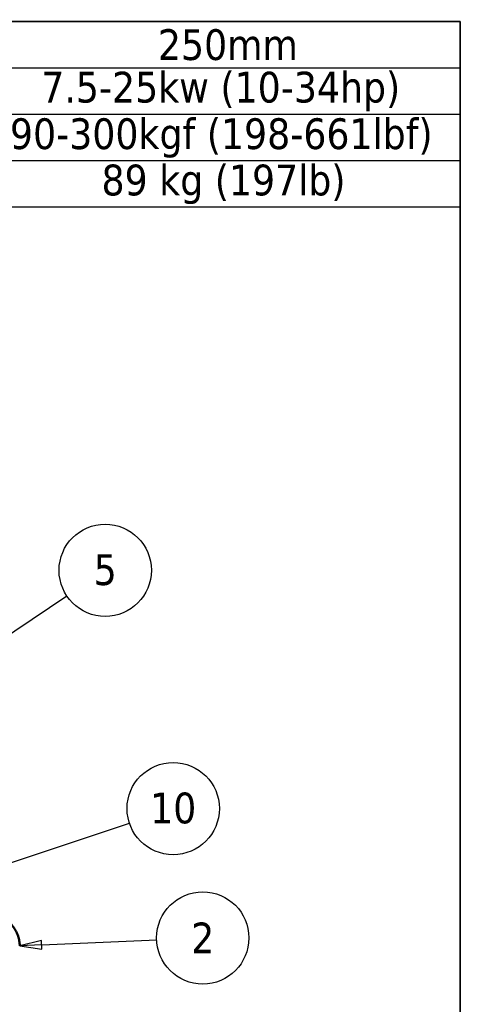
# Model space of a CAD drawing. Header units: millimetres. Extents: x 40 to 4804, y -323 to 2338.
# Tile 36 of 36: x 2919 to 3320, y 1441 to 2338. Entities that reach past the tile are written whole.
import ezdxf

# ---------------------------------------------------------------- set-up
doc = ezdxf.new("R2010")
doc.units = ezdxf.units.MM
doc.header["$LTSCALE"] = 8
for name, color, linetype, lineweight in [('Border (ISO)', 7, 'Continuous', 70), ('Symbol (ISO)', 7, 'Continuous', 25), ('Visible (ISO)', 7, 'Continuous', 50)]:
    doc.layers.add(name, color=color, linetype=linetype, lineweight=lineweight)
doc.styles.add('Note Text (ISO)', font='tahoma.ttf')

# ---------------------------------------------------------------- blocks, each defined once
blk = doc.blocks.new('Table1')
at = {"layer": 'Symbol (ISO)'}
for p, q in [((302.7, 292), (414.94, 292)), ((302.7, 292), (302.7, 286.72)), ((361.69, 292), (361.69, 286.72)), ((414.94, 292), (414.94, 286.72)), ((302.7, 286.72), (414.94, 286.72)), ((302.7, 286.72), (302.7, 270.89)), ((361.69, 286.72), (361.69, 270.89)), ((414.94, 286.72), (414.94, 270.89)), ((302.7, 281.44), (414.94, 281.44)), ((302.7, 276.17), (414.94, 276.17)), ((302.7, 270.89), (414.94, 270.89))]:
    blk.add_line(p, q, dxfattribs=at)
at = {"layer": 'Symbol (ISO)', "char_height": 3.5, "attachment_point": 7, "style": 'Note Text (ISO)'}
for s, insert in [('NOMINAL PROP DIA', (310.88, 287.54)), ('250mm', (380.59, 287.54)), ('POWER RANGE', (316.25, 282.26)), ('7.5-25kw (10-34hp)', (367.31, 281.77)), ('MIN / MAX THRUST', (311.47, 276.6)), ('90-300kgf (198-661lbf)', (363.75, 276.47)), ('WEIGHT APPROXIMATELY', (304.19, 271.7)), ('89 kg (197lb)', (374.17, 271.2))]:
    blk.add_mtext(s, dxfattribs=dict(at, insert=insert))
blk = doc.blocks.new('Balloon2')
at = {"layer": 'Symbol (ISO)'}
for p, q in [((355.74, 193.55), (377.36, 200.76)), ((355.58, 194.03), (353.37, 192.76)), ((355.9, 193.08), (355.58, 194.03)), ((355.74, 193.55), (353.37, 192.76)), ((353.37, 192.76), (355.9, 193.08))]:
    blk.add_line(p, q, dxfattribs=at)
at = {"layer": 'Symbol (ISO)', "flags": 128}
blk.add_lwpolyline([(355.58, 194.03), (353.37, 192.76), (355.9, 193.08), (355.58, 194.03)], dxfattribs=at)
at = {"layer": 'Symbol (ISO)'}
blk.add_circle((382.33, 202.41), 5.25, dxfattribs=at)
blk.add_solid([(355.58, 194.03), (353.37, 192.76), (355.9, 193.08), (355.58, 194.03)], dxfattribs=at)
at = {"layer": 'Symbol (ISO)', "insert": (382.33, 202.45), "char_height": 3.5, "attachment_point": 5, "style": 'Note Text (ISO)'}
blk.add_mtext('10', dxfattribs=at)
blk = doc.blocks.new('Balloon3')
at = {"layer": 'Symbol (ISO)'}
for p, q in [((367.33, 187.41), (364.86, 186.8)), ((367.38, 186.41), (367.33, 187.41)), ((367.36, 186.91), (380.46, 187.47)), ((367.36, 186.91), (364.86, 186.8)), ((364.86, 186.8), (367.38, 186.41))]:
    blk.add_line(p, q, dxfattribs=at)
at = {"layer": 'Symbol (ISO)', "flags": 128}
blk.add_lwpolyline([(367.33, 187.41), (364.86, 186.8), (367.38, 186.41), (367.33, 187.41)], dxfattribs=at)
at = {"layer": 'Symbol (ISO)'}
blk.add_circle((385.69, 187.69), 5.25, dxfattribs=at)
blk.add_solid([(367.33, 187.41), (364.86, 186.8), (367.38, 186.41), (367.33, 187.41)], dxfattribs=at)
at = {"layer": 'Symbol (ISO)', "insert": (385.69, 187.69), "char_height": 3.5, "attachment_point": 5, "style": 'Note Text (ISO)'}
blk.add_mtext('2', dxfattribs=at)
blk = doc.blocks.new('Balloon4')
at = {"layer": 'Symbol (ISO)'}
for p, q in [((360.16, 219.85), (370.24, 226.62)), ((359.88, 220.26), (358.08, 218.45)), ((360.16, 219.85), (358.08, 218.45)), ((360.44, 219.43), (359.88, 220.26)), ((358.08, 218.45), (360.44, 219.43))]:
    blk.add_line(p, q, dxfattribs=at)
at = {"layer": 'Symbol (ISO)', "flags": 128}
blk.add_lwpolyline([(359.88, 220.26), (358.08, 218.45), (360.44, 219.43), (359.88, 220.26)], dxfattribs=at)
at = {"layer": 'Symbol (ISO)'}
blk.add_circle((374.59, 229.53), 5.25, dxfattribs=at)
blk.add_solid([(359.88, 220.26), (358.08, 218.45), (360.44, 219.43), (359.88, 220.26)], dxfattribs=at)
at = {"layer": 'Symbol (ISO)', "insert": (374.59, 229.57), "char_height": 3.5, "attachment_point": 5, "style": 'Note Text (ISO)'}
blk.add_mtext('5', dxfattribs=at)
blk = doc.blocks.new('Borders OMS Border')
at = {"layer": 'Border (ISO)', "linetype": 'Continuous', "lineweight": 35}
for p, q in [((5, 292), (415, 292)), ((415, 292), (415, 5))]:
    blk.add_line(p, q, dxfattribs=at)

msp = doc.modelspace()

# ---------------------------------------------------------------- linework, layer by layer
at = {"layer": 'Visible (ISO)'}
msp.add_open_spline([(2918.867, 1494.421), (2918.867, 1495.883), (2918.745, 1497.345), (2918.26, 1500.248), (2917.896, 1501.691), (2916.936, 1504.538), (2916.339, 1505.944), (2914.921, 1508.703), (2914.1, 1510.058), (2912.245, 1512.704), (2911.211, 1513.995), (2910.078, 1515.251)], degree=3, knots=[0.78539816, 0.78539816, 0.78539816, 0.78539816, 0.88153927, 0.88153927, 0.97768037, 0.97768037, 1.07382147, 1.07382147, 1.16996257, 1.16996257, 1.26610367, 1.26610367, 1.26610367, 1.26610367], dxfattribs=at)

# ---------------------------------------------------------------- block references
at = {"xscale": 8, "yscale": 8, "zscale": 8}
for name in ['Borders OMS Border', 'Table1']:
    msp.add_blockref(name, (0, 0), dxfattribs=at)
at = {"layer": 'Symbol (ISO)', "xscale": 8, "yscale": 8, "zscale": 8}
for name in ['Balloon4', 'Balloon2', 'Balloon3']:
    msp.add_blockref(name, (0, 0), dxfattribs=at)

doc.saveas('drawing.dxf')
